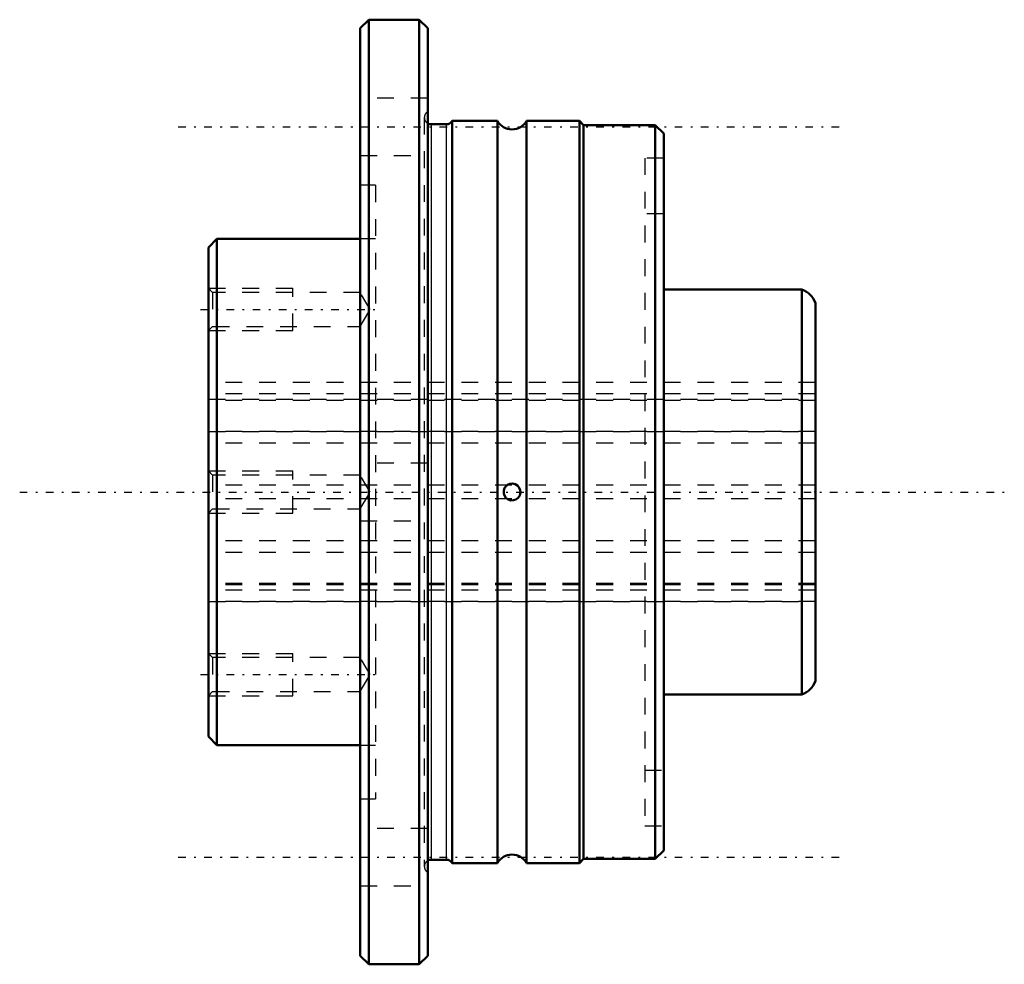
# Model space of a CAD drawing. Header units: millimetres. Extents: x -11.2 to 47.2, y -28 to 28.
import ezdxf

# ---------------------------------------------------------------- set-up
doc = ezdxf.new("R2010")
doc.units = ezdxf.units.MM
doc.linetypes.add('Center', pattern=[1.5, 0.45, -0.5, 0.05, -0.5])
doc.linetypes.add('Dashed', pattern=[2, 1, -1])
for name, color, linetype, lineweight in [('2d ConnectionPoints', 7, 'Continuous', 50), ('AM_0', 7, 'Continuous', 50), ('AM_4', 3, 'Continuous', 25), ('AM_5', 3, 'Continuous', 25), ('AM_7', 7, 'Center', 25), ('AM_9', 6, 'Dashed', 25)]:
    doc.layers.add(name, color=color, linetype=linetype, lineweight=lineweight)

# ---------------------------------------------------------------- blocks, each defined once
blk = doc.blocks.new('1_LTR_13A_LTRA_ACyl_1_0_in_LTR13A_36L_0_0__4')
at = {"layer": 'AM_0'}
for p, q in [((9.5, 28), (9, 27.5)), ((9, 27.5), (9, -27.5)), ((12.5, 28), (9.5, 28)), ((9.5, 28), (9.5, -28)), ((12.5, 28), (12.5, -28)), ((13, 27.5), (12.5, 28)), ((13, 27.5), (13, -27.5)), ((14.1, 21.8), (13.2, 21.8)), ((14.446, 22), (14.446, -22)), ((17.134, 22), (14.446, 22)), ((17.134, 22), (17.134, -22)), ((22, 22), (18.866, 22)), ((18.866, 22), (18.866, -22)), ((22.25, 21.75), (22, 22)), ((22, 22), (22, -22)), ((26.5, 21.75), (22.25, 21.75)), ((22.25, 21.75), (22.25, -21.75)), ((27, 21.25), (26.5, 21.75)), ((26.5, 21.75), (26.5, -21.75)), ((27, 21.25), (27, -21.25)), ((0.5, 15), (0, 14.5)), ((0.5, 15), (0.5, -15)), ((9, 15), (0.5, 15)), ((0, 14.5), (0, -14.5)), ((35.2, 12), (27, 12)), ((35.2, 12), (35.2, -12)), ((36, 11.2), (36, -11.2)), ((27, -12), (35.2, -12)), ((0, -14.5), (0.5, -15)), ((0.5, -15), (9, -15)), ((26.5, -21.75), (27, -21.25)), ((13.2, -21.8), (14.1, -21.8)), ((14.446, -22), (17.134, -22)), ((18.866, -22), (22, -22)), ((22, -22), (22.25, -21.75)), ((22.25, -21.75), (26.5, -21.75)), ((9, -27.5), (9.5, -28)), ((9.5, -28), (12.5, -28)), ((12.5, -28), (13, -27.5))]:
    blk.add_line(p, q, dxfattribs=at)
blk.add_lwpolyline([(17.668, 0.374), (17.563, 0.242), (17.506, 0.079), (17.507, -0.081), (17.55, -0.217), (17.635, -0.342), (17.772, -0.445), (17.939, -0.496), (18.096, -0.491), (18.235, -0.441), (18.358, -0.349), (18.455, -0.208), (18.499, -0.038), (18.487, 0.115), (18.434, 0.248), (18.337, 0.37), (18.189, 0.463), (18.022, 0.5), (17.869, 0.482), (17.734, 0.423), (17.668, 0.374)], dxfattribs=at)
for centre, radius, start, end in [((13.2, 22.2), 0.4, 240, 270), ((14.1, 22.2), 0.4, 270, 330), ((18, 22.5), 1, 210, 330), ((34.772, 10.772), 1.3, 19.20563, 70.79437), ((34.772, -10.772), 1.3, 289.20563, 340.79437), ((18, -22.5), 1, 30, 150), ((13.2, -22.2), 0.4, 90, 120), ((14.1, -22.2), 0.4, 30, 90)]:
    blk.add_arc(centre, radius, start, end, dxfattribs=at)
at = {"layer": 'AM_4'}
for p, q in [((13.2, 21.8), (13.2, -21.8)), ((14.1, 21.8), (14.1, -21.8))]:
    blk.add_line(p, q, dxfattribs=at)
at = {"layer": 'AM_5', "linetype": 'Dashed'}
for p, q in [((0, 12.075), (5, 12.075)), ((5, 9.575), (5, 12.075)), ((0, 9.575), (5, 9.575)), ((0, 1.25), (5, 1.25)), ((5, -1.25), (5, 1.25)), ((0, -1.25), (5, -1.25)), ((0, -9.575), (5, -9.575)), ((5, -12.075), (5, -9.575)), ((0, -12.075), (5, -12.075))]:
    blk.add_line(p, q, dxfattribs=at)
at = {"layer": 'AM_7'}
for p, q in [((-1.8, 21.651), (37.8, 21.651)), ((-0.479, 10.825), (10.06, 10.825)), ((-11.2, 0), (47.2, 0)), ((-0.479, -10.825), (10.06, -10.825)), ((-1.8, -21.651), (37.8, -21.651))]:
    blk.add_line(p, q, dxfattribs=at)
at = {"layer": 'AM_9'}
for p, q in [((13, 23.351), (9, 23.351)), ((12.8, 22.2), (12.8, -22.2)), ((9, 19.951), (13, 19.951)), ((25.875, 19.8), (25.875, -19.8)), ((27, 19.8), (25.875, 19.8)), ((9.9, 18.182), (9, 18.182)), ((9.9, 18.182), (9.9, -18.182)), ((27, 16.5), (25.875, 16.5)), ((9.9, 15), (9, 15)), ((0.244, 11.832), (0, 12.075)), ((9, 11.832), (0.244, 11.832)), ((0.244, 11.832), (0.244, 9.819)), ((9.581, 10.825), (9, 11.832)), ((9, 9.819), (9.581, 10.825)), ((0, 9.575), (0.244, 9.819)), ((0.244, 9.819), (9, 9.819)), ((36, 6.5), (0, 6.5)), ((0.244, 1.006), (0, 1.25)), ((13, 1.7), (9, 1.7)), ((9, 1.006), (0.244, 1.006)), ((0.244, 1.006), (0.244, -1.006)), ((9.581, 0), (9, 1.006)), ((9, -1.006), (9.581, 0)), ((0, -1.25), (0.244, -1.006)), ((0.244, -1.006), (9, -1.006)), ((9, -1.7), (13, -1.7)), ((0, -6.5), (36, -6.5)), ((0.244, -9.819), (0, -9.575)), ((9, -9.819), (0.244, -9.819)), ((0.244, -9.819), (0.244, -11.832)), ((9.581, -10.825), (9, -9.819)), ((9, -11.832), (9.581, -10.825)), ((0, -12.075), (0.244, -11.832)), ((0.244, -11.832), (9, -11.832)), ((9, -15), (9.9, -15)), ((25.875, -16.5), (27, -16.5)), ((9, -18.182), (9.9, -18.182)), ((25.875, -19.8), (27, -19.8)), ((13, -19.951), (9, -19.951)), ((9, -23.351), (13, -23.351))]:
    blk.add_line(p, q, dxfattribs=at)
for centre in [(13.2, 22.2), (13.2, -22.2)]:
    blk.add_arc(centre, 0.4, 120, 240, dxfattribs=at)
blk = doc.blocks.new('2_LTR_13A_LTRA_ACyl_2_0_in_LTR13A_36L_0_0__4')
at = {"layer": 'AM_0'}
for p, q in [((9.5, 28), (9, 27.5)), ((9, 27.5), (9, -27.5)), ((12.5, 28), (9.5, 28)), ((9.5, 28), (9.5, -28)), ((13, 27.5), (12.5, 28)), ((12.5, 28), (12.5, -28)), ((13, 27.5), (13, -27.5)), ((14.1, 21.8), (13.2, 21.8)), ((17.134, 22), (14.446, 22)), ((14.446, 22), (14.446, -22)), ((17.134, 22), (17.134, -22)), ((22, 22), (18.866, 22)), ((18.866, 22), (18.866, -22)), ((22, 22), (22, -22)), ((22.25, 21.75), (22, 22)), ((26.5, 21.75), (22.25, 21.75)), ((22.25, 21.75), (22.25, -21.75)), ((26.5, 21.75), (26.5, -21.75)), ((27, 21.25), (26.5, 21.75)), ((27, 21.25), (27, -21.25)), ((0.5, 15), (0, 14.5)), ((9, 15), (0.5, 15)), ((0.5, 15), (0.5, -15)), ((0, 14.5), (0, -14.5)), ((35.2, 12), (27, 12)), ((35.2, 12), (35.2, -12)), ((36, 11.2), (36, -11.2)), ((27, -12), (35.2, -12)), ((0, -14.5), (0.5, -15)), ((0.5, -15), (9, -15)), ((26.5, -21.75), (27, -21.25)), ((13.2, -21.8), (14.1, -21.8)), ((14.446, -22), (17.134, -22)), ((18.866, -22), (22, -22)), ((22, -22), (22.25, -21.75)), ((22.25, -21.75), (26.5, -21.75)), ((9, -27.5), (9.5, -28)), ((9.5, -28), (12.5, -28)), ((12.5, -28), (13, -27.5))]:
    blk.add_line(p, q, dxfattribs=at)
blk.add_lwpolyline([(17.668, 0.374), (17.563, 0.242), (17.506, 0.079), (17.507, -0.081), (17.55, -0.217), (17.635, -0.342), (17.772, -0.445), (17.939, -0.496), (18.096, -0.491), (18.235, -0.441), (18.358, -0.349), (18.455, -0.208), (18.499, -0.038), (18.487, 0.115), (18.434, 0.248), (18.337, 0.37), (18.189, 0.463), (18.022, 0.5), (17.869, 0.482), (17.734, 0.423), (17.668, 0.374)], dxfattribs=at)
for centre, radius, start, end in [((13.2, 22.2), 0.4, 240, 270), ((14.1, 22.2), 0.4, 270, 330), ((18, 22.5), 1, 210, 330), ((34.772, 10.772), 1.3, 19.20563, 70.79437), ((34.772, -10.772), 1.3, 289.20563, 340.79437), ((18, -22.5), 1, 30, 150), ((13.2, -22.2), 0.4, 90, 120), ((14.1, -22.2), 0.4, 30, 90)]:
    blk.add_arc(centre, radius, start, end, dxfattribs=at)
at = {"layer": 'AM_4'}
for p, q in [((13.2, 21.8), (13.2, -21.8)), ((14.1, 21.8), (14.1, -21.8))]:
    blk.add_line(p, q, dxfattribs=at)
at = {"layer": 'AM_5', "linetype": 'Dashed'}
for p, q in [((0, 12.075), (5, 12.075)), ((5, 9.575), (5, 12.075)), ((0, 9.575), (5, 9.575)), ((0, 1.25), (5, 1.25)), ((5, -1.25), (5, 1.25)), ((0, -1.25), (5, -1.25)), ((0, -9.575), (5, -9.575)), ((5, -12.075), (5, -9.575)), ((0, -12.075), (5, -12.075))]:
    blk.add_line(p, q, dxfattribs=at)
at = {"layer": 'AM_9'}
for p, q in [((13, 23.351), (9, 23.351)), ((12.8, 22.2), (12.8, -22.2)), ((9, 19.951), (13, 19.951)), ((25.875, 19.8), (25.875, -19.8)), ((27, 19.8), (25.875, 19.8)), ((9.9, 18.182), (9, 18.182)), ((9.9, 18.182), (9.9, -18.182)), ((27, 16.5), (25.875, 16.5)), ((9.9, 15), (9, 15)), ((0.244, 11.832), (0, 12.075)), ((9, 11.832), (0.244, 11.832)), ((0.244, 11.832), (0.244, 9.819)), ((9.581, 10.825), (9, 11.832)), ((9, 9.819), (9.581, 10.825)), ((0, 9.575), (0.244, 9.819)), ((0.244, 9.819), (9, 9.819)), ((36, 6.5), (0, 6.5)), ((0.244, 1.006), (0, 1.25)), ((13, 1.7), (9, 1.7)), ((9, 1.006), (0.244, 1.006)), ((0.244, 1.006), (0.244, -1.006)), ((9.581, 0), (9, 1.006)), ((9, -1.006), (9.581, 0)), ((0, -1.25), (0.244, -1.006)), ((0.244, -1.006), (9, -1.006)), ((9, -1.7), (13, -1.7)), ((0, -6.5), (36, -6.5)), ((0.244, -9.819), (0, -9.575)), ((9, -9.819), (0.244, -9.819)), ((0.244, -9.819), (0.244, -11.832)), ((9.581, -10.825), (9, -9.819)), ((9, -11.832), (9.581, -10.825)), ((0, -12.075), (0.244, -11.832)), ((0.244, -11.832), (9, -11.832)), ((9, -15), (9.9, -15)), ((25.875, -16.5), (27, -16.5)), ((9, -18.182), (9.9, -18.182)), ((25.875, -19.8), (27, -19.8)), ((13, -19.951), (9, -19.951)), ((9, -23.351), (13, -23.351))]:
    blk.add_line(p, q, dxfattribs=at)
for centre in [(13.2, 22.2), (13.2, -22.2)]:
    blk.add_arc(centre, 0.4, 120, 240, dxfattribs=at)
blk = doc.blocks.new('3_LTR_13A36_LTRA_Shaft_0_in_LTR13A_36L_0_0__4')
at = {"layer": 'AM_9'}
for p, q in [((36, 6.5), (0, 6.5)), ((36, 6.487), (0, 6.487)), ((36, 5.82), (0, 5.82)), ((0, 5.498), (36, 5.498)), ((36, 5.417), (0, 5.417)), ((36, 3.593), (0, 3.593)), ((0, 3.583), (36, 3.583)), ((36, 2.895), (0, 2.895)), ((36, 0.403), (0, 0.403)), ((36, -0.403), (0, -0.403)), ((36, -2.895), (0, -2.895)), ((36, -3.583), (0, -3.583)), ((36, -3.593), (0, -3.593)), ((36, -5.417), (0, -5.417)), ((36, -5.498), (0, -5.498)), ((36, -5.82), (0, -5.82)), ((36, -6.487), (0, -6.487)), ((0, -6.5), (36, -6.5))]:
    blk.add_line(p, q, dxfattribs=at)

msp = doc.modelspace()

# ---------------------------------------------------------------- linework, layer by layer
at = {"layer": '2d ConnectionPoints'}
for p in [(0, 0), (0, 0), (36, 0)]:
    msp.add_point(p, dxfattribs=at)

# ---------------------------------------------------------------- block references
for name in ['1_LTR_13A_LTRA_ACyl_1_0_in_LTR13A_36L_0_0__4', '2_LTR_13A_LTRA_ACyl_2_0_in_LTR13A_36L_0_0__4', '3_LTR_13A36_LTRA_Shaft_0_in_LTR13A_36L_0_0__4']:
    msp.add_blockref(name, (0, 0))

doc.saveas('drawing.dxf')
